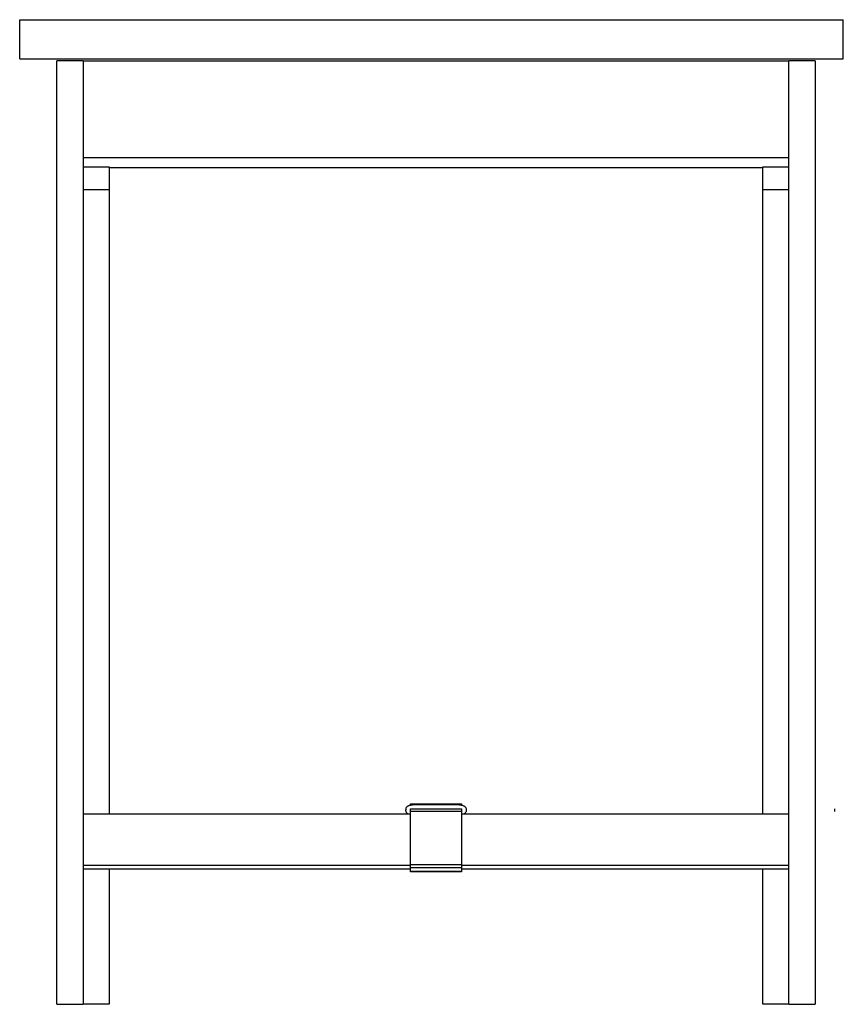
# Model space of a CAD drawing. Header units: millimetres. Extents: x -2948 to 2948, y -431 to 941.
# Tile 4 of 5: x -1163 to -533, y -431 to 323. Entities that reach past the tile are written whole.
import ezdxf

# ---------------------------------------------------------------- set-up
doc = ezdxf.new("R2010")
doc.units = ezdxf.units.MM
doc.layers.add('Make2D$Visible$Courbes', color=7, linetype='Continuous', true_color=0x000000)
doc.layers.add('Make2D$Visible$Tangentes', color=7, linetype='Continuous', true_color=0x000000)

msp = doc.modelspace()

# ---------------------------------------------------------------- linework, layer by layer
at = {"layer": 'Make2D$Visible$Courbes', "color": 18, "lineweight": -3, "true_color": 0x000000}
for points, degree in [([(-1162.72, 322.64), (-847.72, 322.64), (-532.72, 322.64)], 2), ([(-1162.72, 292.64), (-1162.72, 307.64), (-1162.72, 322.64)], 2), ([(-532.72, 292.64), (-532.72, 307.64), (-532.72, 322.64)], 2), ([(-1162.72, 292.64), (-847.72, 292.64), (-532.72, 292.64)], 2), ([(-1114.26, 291.2), (-1124.26, 291.2), (-1134.26, 291.2)], 2), ([(-1134.26, -430.96), (-1134.26, -69.88), (-1134.26, 291.2)], 2), ([(-1114.26, 291.2), (-1114.26, -69.88), (-1114.26, -430.96)], 2), ([(-1114.26, 291.2), (-844.26, 291.2), (-574.26, 291.2)], 2), ([(-574.26, -430.96), (-574.26, -69.88), (-574.26, 291.2)], 2), ([(-554.26, 291.2), (-564.26, 291.2), (-574.26, 291.2)], 2), ([(-554.26, 291.2), (-554.26, -69.88), (-554.26, -430.96)], 2), ([(-1114.26, 217.05), (-844.26, 217.05), (-574.26, 217.05)], 2), ([(-1114.26, 210.12), (-1104.26, 210.12), (-1094.26, 210.12)], 2), ([(-594.26, 209.24), (-844.26, 209.24), (-1094.26, 209.24)], 2), ([(-594.26, 210.12), (-584.26, 210.12), (-574.26, 210.12)], 2), ([(-1094.26, 192.69), (-1094.26, -46.31), (-1094.26, -285.3)], 2), ([(-594.26, -285.3), (-594.26, -46.31), (-594.26, 192.69)], 2), ([(-863.76, -278.45), (-863.76, -278.29), (-863.76, -278.13), (-863.76, -277.98), (-863.76, -277.85), (-863.76, -277.74), (-863.76, -277.66), (-863.76, -277.6), (-863.76, -277.57), (-863.76, -277.57)], 9), ([(-863.76, -277.57), (-844.26, -277.57), (-824.76, -277.57)], 2), ([(-860.61, -278.1), (-844.26, -278.1), (-827.9, -278.1)], 2), ([(-824.76, -277.57), (-824.76, -277.57), (-824.76, -277.6), (-824.76, -277.66), (-824.76, -277.74), (-824.76, -277.85), (-824.76, -277.98), (-824.76, -278.13), (-824.76, -278.29), (-824.76, -278.45)], 9), ([(-1114.26, -285.3), (-989.01, -285.3), (-863.76, -285.3)], 2), ([(-867.26, -281.53), (-867.26, -281.79), (-867.26, -282.04), (-867.26, -282.29)], 3), ([(-867.24, -282.58), (-867.25, -282.49), (-867.26, -282.39), (-867.26, -282.29)], 3), ([(-865.82, -284.56), (-865.82, -284.56), (-865.82, -284.56), (-865.83, -284.56)], 3), ([(-864.07, -282.03), (-864.07, -282.03), (-864.07, -282.03), (-864.07, -282.03)], 3), ([(-864.05, -285.3), (-864.05, -285.3), (-864.06, -285.3), (-864.06, -285.3)], 3), ([(-863.76, -281.65), (-863.76, -281.65), (-863.76, -281.65), (-863.76, -281.65)], 3), ([(-863.76, -281.85), (-863.76, -281.85), (-863.76, -281.85), (-863.76, -281.85)], 3), ([(-863.76, -323.87), (-863.76, -319.33), (-863.76, -314.79), (-863.76, -310.25), (-863.76, -305.71), (-863.76, -301.18), (-863.76, -296.64), (-863.76, -292.1), (-863.76, -287.56), (-863.76, -283.02)], 9), ([(-824.76, -283.02), (-824.76, -287.56), (-824.76, -292.1), (-824.76, -296.64), (-824.76, -301.18), (-824.76, -305.71), (-824.76, -310.25), (-824.76, -314.79), (-824.76, -319.33), (-824.76, -323.87)], 9), ([(-824.75, -285.3), (-699.5, -285.3), (-574.26, -285.3)], 2), ([(-821.26, -282.29), (-821.26, -282.39), (-821.26, -282.49), (-821.28, -282.58)], 3), ([(-821.26, -281.53), (-821.26, -281.79), (-821.26, -282.04), (-821.26, -282.29)], 3), ([(-539.26, -283.27), (-539.26, -282.27), (-539.26, -281.27)], 2), ([(-863.76, -324.6), (-989.01, -324.6), (-1114.26, -324.6)], 2), ([(-1114.25, -327.2), (-989, -327.2), (-863.76, -327.2)], 2), ([(-1094.26, -327.2), (-1094.26, -379.08), (-1094.26, -430.96)], 2), ([(-863.76, -327.51), (-979.01, -327.51), (-1094.26, -327.51)], 2), ([(-863.76, -329.17), (-863.76, -328.84), (-863.76, -328.51), (-863.76, -328.18), (-863.76, -327.85), (-863.76, -327.52), (-863.76, -327.18), (-863.76, -326.85), (-863.76, -326.52), (-863.76, -326.19)], 9), ([(-824.76, -329.2), (-844.26, -329.2), (-863.76, -329.2)], 2), ([(-824.76, -329.51), (-844.26, -329.51), (-863.76, -329.51)], 2), ([(-574.26, -324.6), (-699.51, -324.6), (-824.76, -324.6)], 2), ([(-824.76, -326.19), (-824.76, -326.52), (-824.76, -326.85), (-824.76, -327.18), (-824.76, -327.52), (-824.76, -327.85), (-824.76, -328.18), (-824.76, -328.51), (-824.76, -328.84), (-824.76, -329.17)], 9), ([(-594.25, -327.51), (-709.5, -327.51), (-824.76, -327.51)], 2), ([(-824.75, -327.2), (-699.51, -327.2), (-574.26, -327.2)], 2), ([(-594.26, -430.96), (-594.26, -379.08), (-594.26, -327.2)], 2), ([(-1134.26, -430.96), (-1124.26, -430.96), (-1114.26, -430.96)], 2), ([(-1114.26, -430.96), (-1114.26, -430.96), (-1114.26, -430.96)], 2), ([(-1094.26, -430.96), (-1104.26, -430.96), (-1114.26, -430.96)], 2), ([(-574.26, -430.96), (-584.26, -430.96), (-594.26, -430.96)], 2), ([(-574.26, -430.96), (-574.26, -430.96), (-574.26, -430.96)], 2), ([(-574.26, -430.96), (-564.26, -430.96), (-554.26, -430.96)], 2)]:
    msp.add_open_spline(points, degree=degree, dxfattribs=at)
for points, weights, knots in [([(-1094.26, 210.12), (-1094.26, 210.12), (-1094.26, 209.69), (-1094.26, 206.26), (-1094.26, 192.69)], [0.918290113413, 0.950921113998, 1, 0.707106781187, 1], [23.308158, 23.308158, 23.308158, 28, 28, 56, 56, 56]), ([(-594.26, 192.69), (-594.26, 206.26), (-594.26, 209.69), (-594.26, 210.12), (-594.26, 210.12)], [1, 0.707106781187, 1, 0.950921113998, 0.918290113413], [0, 0, 0, 28, 28, 32.691842, 32.691842, 32.691842]), ([(-863.76, -329.51), (-863.76, -329.51), (-863.76, -329.23), (-863.76, -329.22), (-863.76, -329.21)], [0.966997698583, 0.948065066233, 1, 0.998161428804, 0.996411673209], [0.526428, 0.526428, 0.526428, 1.656855, 1.656855, 1.696873, 1.696873, 1.696873]), ([(-824.76, -329.2), (-824.76, -329.22), (-824.76, -329.23), (-824.76, -329.51), (-824.76, -329.51)], [0.995347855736, 0.997598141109, 1, 0.948065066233, 0.966997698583], [1.604575, 1.604575, 1.604575, 1.656855, 1.656855, 2.787281, 2.787281, 2.787281])]:
    msp.add_rational_spline(points, weights, degree=2, knots=knots, dxfattribs=at)
for points, knots in [([(-865.44, -279.05), (-865.22, -278.94), (-865, -278.84), (-864.76, -278.75), (-864.45, -278.64), (-864.12, -278.54), (-863.77, -278.46), (-863.43, -278.37), (-863.08, -278.31), (-862.72, -278.25), (-862.37, -278.2), (-862.01, -278.16), (-861.65, -278.14), (-861.31, -278.11), (-860.96, -278.1), (-860.61, -278.1)], [4.299388, 4.299388, 4.299388, 4.299388, 5.228496, 5.228496, 5.228496, 6.434831, 6.434831, 6.434831, 7.598258, 7.598258, 7.598258, 8.705973, 8.705973, 8.705973, 9.747173, 9.747173, 9.747173, 9.747173]), ([(-827.9, -278.1), (-827.55, -278.1), (-827.21, -278.11), (-826.87, -278.14), (-826.5, -278.16), (-826.14, -278.2), (-825.8, -278.25), (-825.43, -278.31), (-825.08, -278.37), (-824.74, -278.46), (-824.39, -278.54), (-824.06, -278.64), (-823.75, -278.75), (-823.44, -278.87), (-823.14, -279.01), (-822.87, -279.16), (-822.64, -279.29), (-822.42, -279.44), (-822.22, -279.61), (-822.2, -279.63), (-822.18, -279.64), (-822.14, -279.68), (-822.12, -279.7), (-822.1, -279.72), (-821.86, -279.94), (-821.65, -280.2), (-821.5, -280.5), (-821.35, -280.82), (-821.26, -281.17), (-821.26, -281.53)], [0, 0, 0, 0, 1.041196, 1.041196, 1.041196, 2.148926, 2.148926, 2.148926, 3.312349, 3.312349, 3.312349, 4.518692, 4.518692, 4.518692, 5.758137, 5.758137, 5.758137, 6.809347, 6.809347, 6.809347, 6.922863, 6.922863, 7.032474, 7.032474, 7.032474, 8.36606, 8.36606, 8.36606, 9.747172, 9.747172, 9.747172, 9.747172]), ([(-867.26, -281.53), (-867.26, -281.17), (-867.17, -280.82), (-867.01, -280.5), (-866.86, -280.2), (-866.65, -279.94), (-866.41, -279.72), (-866.39, -279.7), (-866.37, -279.68), (-866.33, -279.64), (-866.31, -279.63), (-866.29, -279.61), (-866.09, -279.44), (-865.88, -279.29), (-865.65, -279.16), (-865.58, -279.12), (-865.51, -279.09), (-865.44, -279.05)], [0, 0, 0, 0, 1.381114, 1.381114, 1.381114, 2.714709, 2.714709, 2.714709, 2.824322, 2.824322, 2.937849, 2.937849, 2.937849, 3.989044, 3.989044, 3.989044, 4.299388, 4.299388, 4.299388, 4.299388]), ([(-865.7, -285.3), (-865.71, -285.29), (-865.72, -285.28), (-865.73, -285.28), (-865.85, -285.2), (-865.96, -285.12), (-866.07, -285.03), (-866.22, -284.91), (-866.36, -284.78), (-866.49, -284.65), (-866.72, -284.4), (-866.91, -284.12), (-867.04, -283.81), (-867.18, -283.49), (-867.26, -283.15), (-867.26, -282.8)], [5.80408, 5.80408, 5.80408, 5.80408, 5.851408, 5.851408, 5.851408, 6.399665, 6.399665, 6.399665, 7.143474, 7.143474, 7.143474, 8.474951, 8.474951, 8.474951, 9.815159, 9.815159, 9.815159, 9.815159]), ([(-821.26, -282.8), (-821.26, -283.15), (-821.33, -283.49), (-821.47, -283.81), (-821.6, -284.12), (-821.8, -284.4), (-822.02, -284.65), (-822.15, -284.78), (-822.29, -284.91), (-822.44, -285.03), (-822.55, -285.12), (-822.66, -285.2), (-822.78, -285.28), (-822.79, -285.28), (-822.8, -285.29), (-822.81, -285.3)], [0, 0, 0, 0, 1.340207, 1.340207, 1.340207, 2.671673, 2.671673, 2.671673, 3.415499, 3.415499, 3.415499, 3.963742, 3.963742, 3.963742, 4.005526, 4.005526, 4.005526, 4.005526])]:
    msp.add_open_spline(points, degree=3, knots=knots, dxfattribs=at)
for points, weights in [([(-867.26, -281.93), (-867.26, -281.93), (-867.26, -281.93)], [0.999999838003, 0.999999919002, 1]), ([(-867.26, -282.29), (-867.26, -282.29), (-867.26, -282.29)], [0.999999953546, 0.999999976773, 1]), ([(-867.26, -282.8), (-867.26, -282.69), (-867.24, -282.58)], [1, 0.968484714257, 0.943751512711]), ([(-863.76, -283.02), (-863.76, -281.48), (-863.76, -281.39)], [1, 0.787398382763, 1]), ([(-824.76, -281.39), (-824.76, -281.48), (-824.76, -283.02)], [1, 0.787398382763, 1]), ([(-821.28, -282.58), (-821.26, -282.69), (-821.26, -282.8)], [0.943751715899, 0.968484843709, 1]), ([(-863.76, -326.19), (-863.76, -325.82), (-863.76, -323.87)], [1, 0.709073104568, 1]), ([(-824.76, -323.87), (-824.76, -325.82), (-824.76, -326.19)], [1, 0.709073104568, 1]), ([(-863.76, -329.2), (-863.76, -329.2), (-863.76, -329.17)], [0.97217038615, 0.981672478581, 1]), ([(-824.76, -329.17), (-824.76, -329.2), (-824.76, -329.2)], [1, 0.981672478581, 0.97217038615])]:
    msp.add_rational_spline(points, weights, degree=2, dxfattribs=at)
at = {"layer": 'Make2D$Visible$Tangentes', "color": 18, "lineweight": -3, "true_color": 0x000000}
for points, degree in [([(-1114.26, 192.69), (-1104.26, 192.69), (-1094.26, 192.69)], 2), ([(-594.26, 192.69), (-584.26, 192.69), (-574.26, 192.69)], 2), ([(-865.83, -284.56), (-865.82, -284.56), (-865.82, -284.56), (-865.82, -284.56)], 3), ([(-864.19, -282.29), (-864.19, -282.29), (-864.19, -282.29), (-864.19, -282.29)], 3), ([(-863.76, -281.39), (-844.26, -281.39), (-824.76, -281.39)], 2), ([(-863.76, -282.93), (-863.76, -282.93), (-863.76, -282.93), (-863.76, -282.93)], 3), ([(-863.76, -283.02), (-844.26, -283.02), (-824.76, -283.02)], 2), ([(-821.26, -281.53), (-821.26, -281.53), (-821.26, -281.53), (-821.26, -281.53)], 3), ([(-821.26, -282.8), (-821.26, -282.8), (-821.26, -282.8), (-821.26, -282.8)], 3), ([(-863.76, -323.87), (-844.26, -323.87), (-824.76, -323.87)], 2), ([(-863.76, -326.19), (-844.26, -326.19), (-824.76, -326.19)], 2), ([(-863.76, -329.17), (-844.26, -329.17), (-824.76, -329.17)], 2)]:
    msp.add_open_spline(points, degree=degree, dxfattribs=at)
for points, weights in [([(-860.61, -278.1), (-860.61, -278.1), (-860.61, -278.1)], [0.889526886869, 0.889526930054, 0.889526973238]), ([(-827.9, -278.1), (-827.9, -278.1), (-827.9, -278.1)], [0.889526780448, 0.889526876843, 0.889526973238]), ([(-827.9, -281.17), (-827.9, -281.17), (-827.9, -281.17)], [0.889526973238, 0.889527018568, 0.889527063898])]:
    msp.add_rational_spline(points, weights, degree=2, dxfattribs=at)

doc.saveas('drawing.dxf')
